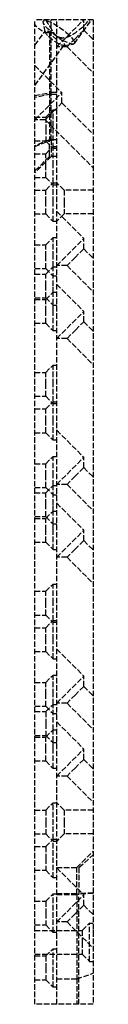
# Model space of a CAD drawing. Header units: millimetres. Extents: x -16 to 0, y -270 to 0.
import ezdxf

# ---------------------------------------------------------------- set-up
doc = ezdxf.new("R2010")
doc.units = ezdxf.units.MM
doc.header["$LTSCALE"] = 10
doc.linetypes.add('ALLCAD_Strich', pattern=[0.2, 0.15, -0.05])
doc.layers.add('BESCH_KONT_sich_schn_seit_2d', color=160, linetype='Continuous')

msp = doc.modelspace()

# ---------------------------------------------------------------- linework, layer by layer
at = {"layer": 'BESCH_KONT_sich_schn_seit_2d', "linetype": 'ALLCAD_Strich', "extrusion": (0, 1, -2e-16)}
for p, q in [((-16.00000000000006, -270), (-16.00000000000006, 0)), ((-10.00000000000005, 0), (-16.00000000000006, 0)), ((-13.64366087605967, -0.371443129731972), (-13.37240313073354, 0)), ((-11.50000000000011, -20.40317049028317), (-11.50000000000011, 0)), ((-10.00000000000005, -270), (-10.00000000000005, 0)), ((-9.999999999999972, -270.0000000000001), (-9.999999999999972, 0)), ((2.84e-14, 0), (-9.999999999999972, 0)), ((-5.164081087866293, -6.563916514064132), (-0.3705796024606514, 0)), ((-2.575378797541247, -2.828427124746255), (-2.575378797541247, 0)), ((2.84e-14, 0), (2.84e-14, -270.0000000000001)), ((-16, -1.424621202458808), (-15.49999999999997, -1.924621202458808)), ((-13.20612622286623, -3.323520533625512), (-13.69288249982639, -0.6972991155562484)), ((-10.00000000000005, -7.424621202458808), (-2.575378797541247, -5.68e-14)), ((-0.0049999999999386, -0.0017829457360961), (-0.0049999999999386, -0.0044961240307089)), ((-0.0049999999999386, -0.0017829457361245), (5.68e-14, -0.0017829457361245)), ((-0.0049999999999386, -0.0019379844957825), (5.68e-14, -0.0019379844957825)), ((-0.0049999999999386, -0.0033333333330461), (5.68e-14, -0.0033333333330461)), ((5.68e-14, -0.0034883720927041), (-0.0049999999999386, -0.0034883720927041)), ((-0.0049999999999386, -0.00410852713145), (5.68e-14, -0.00410852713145)), ((-0.0049999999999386, -0.004418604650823), (5.68e-14, -0.004418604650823)), ((-0.0049999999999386, -0.0071317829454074), (-0.0049999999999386, -0.004496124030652)), ((-0.0049999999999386, -0.0044961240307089), (5.68e-14, -0.0044961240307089)), ((-0.0049999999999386, -0.004728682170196), (5.68e-14, -0.004728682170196)), ((-0.0049999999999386, -0.0048837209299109), (5.68e-14, -0.0048837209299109)), ((-0.0049999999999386, -0.0056589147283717), (5.68e-14, -0.0056589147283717)), ((-0.0049999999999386, -0.0070542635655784), (5.68e-14, -0.0070542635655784)), ((-0.0049999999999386, -0.0071317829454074), (-0.0049999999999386, -0.0098449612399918)), ((-0.0049999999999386, -0.0071317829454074), (5.68e-14, -0.0071317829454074)), ((-0.0049999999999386, -0.008294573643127), (5.68e-14, -0.008294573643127)), ((-0.0049999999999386, -0.0096899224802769), (5.68e-14, -0.0096899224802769)), ((-0.0049999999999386, -0.0098449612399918), (5.68e-14, -0.0098449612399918)), ((-16, -6.989277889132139), (-13.17565569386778, -3.121800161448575)), ((-12, -3.533985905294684), (-12, -20.00000000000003)), ((-10, -5.533985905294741), (-12, -3.533985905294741)), ((-4.873475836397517, -5.126524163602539), (-7.171572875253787, -7.424621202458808)), ((-2.575378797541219, -2.828427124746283), (-4.873475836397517, -5.126524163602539)), ((-2.575378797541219, -2.828427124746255), (2.84e-14, -5.403805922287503)), ((-16, -18.01072211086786), (-7.92639201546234, -6.955236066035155)), ((-7.171572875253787, -7.424621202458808), (-9.999999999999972, -7.424621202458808)), ((-8.10926743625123, -7.045658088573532), (-5.459495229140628, -6.709982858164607)), ((-7.171572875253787, -7.424621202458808), (0, -14.59619407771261)), ((-16, -12.57537879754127), (-8.575378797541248, -20.00000000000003)), ((-16, -27.42462120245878), (-8.575378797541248, -20.00000000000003)), ((-16, -20.82842712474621), (-12, -20.00000000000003)), ((-11.50000000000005, -20.40317049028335), (-16.00000000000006, -21.37610492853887)), ((-12, -20.00000000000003), (-12, -32.97883010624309)), ((-10, -20.00000000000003), (-12, -20.00000000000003)), ((-11.50000000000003, -32.95155933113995), (-11.50000000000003, -20.40317049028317)), ((-11.50000000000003, -20.40317049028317), (-10.00000000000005, -20.40317049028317)), ((-8.575378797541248, -22.82842712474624), (-8.575378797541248, -20.00000000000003)), ((-10.87347583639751, -25.12652416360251), (-8.575378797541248, -22.82842712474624)), ((-8.575378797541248, -22.82842712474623), (2.84e-14, -31.40380592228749)), ((-16.00000000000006, -26.75), (-13.00000000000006, -26.75)), ((-13.17157287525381, -27.42462120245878), (-10.87347583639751, -25.12652416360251)), ((-13.00000000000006, -26.75), (-11.00000000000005, -24.75)), ((-13.00000000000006, -26.75000000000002), (-13.00000000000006, -30)), ((-11.00000000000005, -24.75), (-10.00000000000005, -24.75)), ((-11.00000000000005, -35.25), (-11.00000000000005, -24.75)), ((-13.17157287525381, -27.42462120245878), (-16, -27.42462120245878)), ((-13.17157287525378, -27.42462120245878), (0, -40.59619407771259)), ((-13.00000000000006, -30), (-13.00000000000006, -33.25)), ((-16.00000000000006, -34.81052926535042), (-11.50000000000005, -32.95155933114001)), ((-12, -32.97883010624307), (-16, -34.56753949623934)), ((-16.00000000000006, -33.25), (-13.00000000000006, -33.25)), ((-13.00000000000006, -33.25), (-11.00000000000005, -35.25)), ((-13.00000000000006, -36.75000000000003), (-11.00000000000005, -34.75000000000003)), ((-12, -37.50000000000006), (-12, -32.97883010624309)), ((-10, -32.97883010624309), (-12, -32.97883010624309)), ((-11.49999999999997, -32.95155933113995), (-11.49999999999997, -37.5)), ((-10.00000000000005, -32.95155933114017), (-11.50000000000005, -32.95155933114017)), ((-11.00000000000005, -34.75000000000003), (-10.00000000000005, -34.75000000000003)), ((-16.00000000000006, -36.75000000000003), (-13.00000000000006, -36.75000000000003)), ((-11.50000000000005, -37.49999999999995), (-16.00000000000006, -41.99999999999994)), ((-12, -37.50000000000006), (-16, -41.50000000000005)), ((-13.00000000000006, -40.00000000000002), (-13.00000000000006, -36.75000000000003)), ((-10, -37.50000000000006), (-12, -37.50000000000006)), ((-10.00000000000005, -37.5), (-11.49999999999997, -37.5)), ((-11.00000000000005, -35.25), (-10.00000000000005, -35.25)), ((-11.00000000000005, -40.00000000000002), (-11.00000000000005, -35.25)), ((-13.00000000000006, -43.25000000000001), (-13.00000000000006, -40.00000000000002)), ((-11.00000000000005, -44.75000000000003), (-11.00000000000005, -40.00000000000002)), ((-16.00000000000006, -43.25000000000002), (-13.00000000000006, -43.25000000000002)), ((-13.00000000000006, -43.25000000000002), (-11.00000000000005, -45.25000000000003)), ((-13.00000000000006, -46.75000000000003), (-11.00000000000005, -44.75000000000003)), ((-11.00000000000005, -44.75000000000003), (-10.00000000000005, -44.75000000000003)), ((-11.00000000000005, -50.00000000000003), (-11.00000000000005, -44.75000000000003)), ((-11.00000000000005, -45.25000000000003), (-10.00000000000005, -45.25000000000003)), ((-7.999999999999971, -46.75000000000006), (-10, -44.75000000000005)), ((-16.00000000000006, -46.75000000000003), (-13.00000000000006, -46.75000000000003)), ((-13.00000000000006, -50.00000000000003), (-13.00000000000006, -46.75000000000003)), ((0, -46.75000000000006), (-7.999999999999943, -46.75000000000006)), ((-7.999999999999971, -46.75000000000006), (-7.999999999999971, -50.00000000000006)), ((-13.00000000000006, -53.25000000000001), (-13.00000000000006, -50.00000000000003)), ((-11.00000000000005, -55.25000000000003), (-11.00000000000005, -50.00000000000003)), ((-7.999999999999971, -50.00000000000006), (-7.999999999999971, -53.25000000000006)), ((-16.00000000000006, -53.25000000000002), (-13.00000000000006, -53.25000000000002)), ((-13.00000000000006, -53.25000000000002), (-11.00000000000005, -55.25000000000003)), ((-9.999999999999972, -52.57537879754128), (-2.575378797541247, -60.00000000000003)), ((-7.999999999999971, -53.25000000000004), (-10, -55.25000000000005)), ((0, -53.25000000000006), (-7.999999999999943, -53.25000000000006)), ((-11.00000000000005, -55.25000000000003), (-10.00000000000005, -55.25000000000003)), ((-16.00000000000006, -61.75000000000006), (-13.00000000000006, -61.75000000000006)), ((-13.00000000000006, -61.75000000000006), (-11.00000000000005, -59.75000000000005)), ((-13.00000000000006, -65.00000000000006), (-13.00000000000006, -61.75000000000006)), ((-11.00000000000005, -59.75000000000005), (-10.00000000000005, -59.75000000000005)), ((-11.00000000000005, -65.00000000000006), (-11.00000000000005, -59.75000000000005)), ((-10, -67.42462120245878), (-2.575378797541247, -60.00000000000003)), ((-2.575378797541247, -62.8284271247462), (-2.575378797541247, -60.00000000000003)), ((-2.575378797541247, -62.82842712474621), (-4.873475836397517, -65.12652416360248)), ((-2.575378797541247, -62.82842712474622), (2.84e-14, -65.40380592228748)), ((-13.00000000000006, -68.25000000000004), (-13.00000000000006, -65.00000000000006)), ((-11.00000000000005, -67.75), (-11.00000000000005, -65.00000000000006)), ((-7.171572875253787, -67.42462120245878), (-10, -67.42462120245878)), ((-4.873475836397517, -65.12652416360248), (-7.171572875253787, -67.42462120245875)), ((-7.171572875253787, -67.42462120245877), (2.84e-14, -74.5961940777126)), ((-16.00000000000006, -68.25000000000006), (-13.00000000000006, -68.25000000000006)), ((-16.00000000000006, -69.75), (-13.00000000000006, -69.75)), ((-13.00000000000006, -69.75), (-11.00000000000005, -67.75)), ((-13.00000000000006, -68.25000000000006), (-11.00000000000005, -70.25000000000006)), ((-13.00000000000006, -73), (-13.00000000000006, -69.75)), ((-11.00000000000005, -67.75), (-10.00000000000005, -67.75)), ((-11.00000000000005, -73), (-11.00000000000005, -67.75)), ((-11.00000000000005, -70.25000000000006), (-10.00000000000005, -70.25000000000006)), ((-10, -72.5753787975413), (-2.575378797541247, -80.00000000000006)), ((-13.00000000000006, -76.24999999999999), (-13.00000000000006, -73)), ((-13.00000000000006, -76.75000000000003), (-11.00000000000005, -74.75000000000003)), ((-11.00000000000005, -74.75000000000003), (-11.00000000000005, -73)), ((-11.00000000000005, -74.75000000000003), (-10.00000000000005, -74.75000000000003)), ((-11.00000000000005, -80.00000000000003), (-11.00000000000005, -74.75000000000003)), ((-16.00000000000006, -76.25), (-13.00000000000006, -76.25)), ((-16.00000000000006, -76.75000000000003), (-13.00000000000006, -76.75000000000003)), ((-13.00000000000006, -76.25), (-11.00000000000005, -78.25)), ((-13.00000000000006, -80.00000000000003), (-13.00000000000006, -76.75000000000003)), ((-11.00000000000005, -78.25), (-10.00000000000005, -78.25)), ((-13.00000000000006, -83.25000000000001), (-13.00000000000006, -80.00000000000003)), ((-11.00000000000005, -85.25000000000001), (-11.00000000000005, -80.00000000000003)), ((-10, -87.42462120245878), (-2.575378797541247, -80.00000000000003)), ((-2.575378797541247, -82.8284271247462), (-2.575378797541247, -80.00000000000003)), ((-16.00000000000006, -83.25000000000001), (-13.00000000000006, -83.25000000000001)), ((-13.00000000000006, -83.25000000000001), (-11.00000000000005, -85.25000000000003)), ((-4.873475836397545, -85.12652416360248), (-2.575378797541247, -82.82842712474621)), ((-2.575378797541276, -82.82842712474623), (0, -85.4038059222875)), ((-11.00000000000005, -85.25000000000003), (-10.00000000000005, -85.25000000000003)), ((-7.171572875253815, -87.42462120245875), (-4.873475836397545, -85.12652416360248)), ((-7.171572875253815, -87.42462120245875), (-10, -87.42462120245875)), ((-7.171572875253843, -87.42462120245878), (0, -94.59619407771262)), ((-16.00000000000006, -96.75), (-13.00000000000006, -96.75)), ((-13.00000000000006, -96.75), (-11.00000000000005, -94.74999999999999)), ((-13.00000000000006, -100), (-13.00000000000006, -96.75)), ((-11.00000000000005, -94.74999999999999), (-10.00000000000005, -94.74999999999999)), ((-11.00000000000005, -100), (-11.00000000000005, -94.74999999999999)), ((-13.00000000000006, -103.25), (-13.00000000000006, -100)), ((-11.00000000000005, -104.75), (-11.00000000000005, -100)), ((-16.00000000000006, -103.25), (-13.00000000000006, -103.25)), ((-13.00000000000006, -103.25), (-11.00000000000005, -105.25)), ((-13.00000000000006, -106.75), (-11.00000000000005, -104.75)), ((-11.00000000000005, -104.75), (-10.00000000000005, -104.75)), ((-11.00000000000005, -110), (-11.00000000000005, -104.75)), ((-11.00000000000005, -105.25), (-10.00000000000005, -105.25)), ((-16.00000000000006, -106.75), (-13.00000000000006, -106.75)), ((-13.00000000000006, -110), (-13.00000000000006, -106.75)), ((-13.00000000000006, -113.25), (-13.00000000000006, -110)), ((-11.00000000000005, -115.25), (-11.00000000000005, -110)), ((-16.00000000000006, -113.25), (-13.00000000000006, -113.25)), ((-13.00000000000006, -113.25), (-11.00000000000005, -115.25)), ((-10, -112.5753787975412), (-2.575378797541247, -120)), ((-11.00000000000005, -115.25), (-10.00000000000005, -115.25)), ((-13.00000000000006, -121.75), (-11.00000000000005, -119.75)), ((-11.00000000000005, -119.75), (-10.00000000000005, -119.75)), ((-11.00000000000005, -125), (-11.00000000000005, -119.75)), ((-10, -127.4246212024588), (-2.575378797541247, -120)), ((-2.575378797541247, -122.8284271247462), (-2.575378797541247, -120)), ((-16.00000000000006, -121.75), (-13.00000000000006, -121.75)), ((-13.00000000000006, -125), (-13.00000000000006, -121.75)), ((-2.575378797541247, -122.8284271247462), (-4.873475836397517, -125.1265241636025)), ((-2.575378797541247, -122.8284271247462), (2.84e-14, -125.4038059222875)), ((-13.00000000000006, -128.25), (-13.00000000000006, -125)), ((-11.00000000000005, -127.75), (-11.00000000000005, -125)), ((-4.873475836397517, -125.1265241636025), (-7.171572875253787, -127.4246212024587)), ((-16.00000000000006, -128.25), (-13.00000000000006, -128.25)), ((-13.00000000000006, -129.75), (-11.00000000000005, -127.75)), ((-13.00000000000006, -128.25), (-11.00000000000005, -130.25)), ((-11.00000000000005, -127.75), (-10.00000000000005, -127.75)), ((-11.00000000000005, -133), (-11.00000000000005, -127.75)), ((-7.171572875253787, -127.4246212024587), (-10, -127.4246212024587)), ((-7.171572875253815, -127.4246212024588), (2.84e-14, -134.5961940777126)), ((-16.00000000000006, -129.75), (-13.00000000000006, -129.75)), ((-13.00000000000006, -133), (-13.00000000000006, -129.75)), ((-11.00000000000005, -130.25), (-10.00000000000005, -130.25)), ((-13.00000000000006, -136.25), (-13.00000000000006, -133)), ((-13.00000000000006, -136.75), (-11.00000000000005, -134.75)), ((-11.00000000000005, -134.75), (-11.00000000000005, -133)), ((-11.00000000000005, -134.75), (-10.00000000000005, -134.75)), ((-11.00000000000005, -140), (-11.00000000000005, -134.75)), ((-10, -132.5753787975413), (-2.575378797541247, -140)), ((-16.00000000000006, -136.25), (-13.00000000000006, -136.25)), ((-16.00000000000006, -136.75), (-13.00000000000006, -136.75)), ((-13.00000000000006, -136.25), (-11.00000000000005, -138.25)), ((-13.00000000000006, -140), (-13.00000000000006, -136.75)), ((-13.00000000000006, -143.25), (-13.00000000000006, -140)), ((-11.00000000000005, -138.25), (-10.00000000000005, -138.25)), ((-11.00000000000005, -145.25), (-11.00000000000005, -140)), ((-10, -147.4246212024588), (-2.575378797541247, -140)), ((-2.575378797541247, -142.8284271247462), (-2.575378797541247, -140)), ((-2.575378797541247, -142.8284271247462), (-4.873475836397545, -145.1265241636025)), ((-2.575378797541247, -142.8284271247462), (0, -145.4038059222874)), ((-16.00000000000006, -143.25), (-13.00000000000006, -143.25)), ((-13.00000000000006, -143.25), (-11.00000000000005, -145.25)), ((-11.00000000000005, -145.25), (-10.00000000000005, -145.25)), ((-4.873475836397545, -145.1265241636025), (-7.171572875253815, -147.4246212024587)), ((-7.171572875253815, -147.4246212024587), (-10, -147.4246212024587)), ((-7.171572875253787, -147.4246212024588), (2.84e-14, -154.5961940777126)), ((-13.00000000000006, -156.75), (-11.00000000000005, -154.75)), ((-11.00000000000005, -154.75), (-10.00000000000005, -154.75)), ((-11.00000000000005, -160), (-11.00000000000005, -154.75)), ((-16.00000000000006, -156.75), (-13.00000000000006, -156.75)), ((-13.00000000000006, -160), (-13.00000000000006, -156.75)), ((-13.00000000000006, -163.25), (-13.00000000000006, -160)), ((-11.00000000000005, -164.75), (-11.00000000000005, -160)), ((-16.00000000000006, -163.25), (-13.00000000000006, -163.25)), ((-13.00000000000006, -163.25), (-11.00000000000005, -165.25)), ((-16.00000000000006, -166.75), (-13.00000000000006, -166.75)), ((-13.00000000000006, -166.75), (-11.00000000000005, -164.75)), ((-13.00000000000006, -170), (-13.00000000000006, -166.75)), ((-11.00000000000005, -164.75), (-10.00000000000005, -164.75)), ((-11.00000000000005, -170), (-11.00000000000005, -164.75)), ((-11.00000000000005, -165.25), (-10.00000000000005, -165.25)), ((-13.00000000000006, -173.25), (-13.00000000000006, -170)), ((-11.00000000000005, -175.25), (-11.00000000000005, -170)), ((-10, -172.5753787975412), (-2.575378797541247, -180)), ((-16.00000000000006, -173.25), (-13.00000000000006, -173.25)), ((-13.00000000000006, -173.25), (-11.00000000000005, -175.25)), ((-11.00000000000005, -175.25), (-10.00000000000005, -175.25)), ((-13.00000000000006, -181.75), (-11.00000000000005, -179.75)), ((-11.00000000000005, -179.75), (-10.00000000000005, -179.75)), ((-11.00000000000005, -185), (-11.00000000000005, -179.75)), ((-10, -187.4246212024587), (-2.575378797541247, -180)), ((-2.575378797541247, -182.8284271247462), (-2.575378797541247, -180)), ((-16.00000000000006, -181.75), (-13.00000000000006, -181.75)), ((-13.00000000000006, -185), (-13.00000000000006, -181.75)), ((-2.575378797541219, -182.8284271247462), (-4.873475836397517, -185.1265241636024)), ((-2.575378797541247, -182.8284271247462), (0, -185.4038059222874)), ((-13.00000000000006, -188.25), (-13.00000000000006, -185)), ((-11.00000000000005, -187.75), (-11.00000000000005, -185)), ((-4.873475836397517, -185.1265241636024), (-7.171572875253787, -187.4246212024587)), ((-16.00000000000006, -188.25), (-13.00000000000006, -188.25)), ((-13.00000000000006, -189.75), (-11.00000000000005, -187.75)), ((-13.00000000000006, -188.25), (-11.00000000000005, -190.25)), ((-11.00000000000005, -187.75), (-10.00000000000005, -187.75)), ((-11.00000000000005, -194.75), (-11.00000000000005, -187.75)), ((-7.171572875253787, -187.4246212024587), (-10, -187.4246212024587)), ((-7.171572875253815, -187.4246212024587), (0, -194.5961940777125)), ((-16.00000000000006, -189.75), (-13.00000000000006, -189.75)), ((-13.00000000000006, -189.75), (-13.00000000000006, -193)), ((-11.00000000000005, -190.25), (-10.00000000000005, -190.25)), ((-13.00000000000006, -193), (-13.00000000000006, -196.25)), ((-10, -192.5753787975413), (-2.575378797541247, -200)), ((-16.00000000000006, -196.25), (-13.00000000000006, -196.25)), ((-16.00000000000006, -196.75), (-13.00000000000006, -196.75)), ((-13.00000000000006, -196.75), (-11.00000000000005, -194.75)), ((-13.00000000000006, -196.25), (-11.00000000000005, -198.25)), ((-13.00000000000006, -200), (-13.00000000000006, -196.75)), ((-11.00000000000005, -194.75), (-10.00000000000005, -194.75)), ((-11.00000000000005, -200), (-11.00000000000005, -194.75)), ((-11.00000000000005, -198.25), (-10.00000000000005, -198.25)), ((-13.00000000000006, -203.25), (-13.00000000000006, -200)), ((-11.00000000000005, -205.25), (-11.00000000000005, -200)), ((-10, -207.4246212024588), (-2.575378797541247, -200)), ((-2.575378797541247, -202.8284271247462), (-2.575378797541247, -200)), ((-16.00000000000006, -203.25), (-13.00000000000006, -203.25)), ((-13.00000000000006, -203.25), (-11.00000000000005, -205.25)), ((-4.873475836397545, -205.1265241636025), (-7.171572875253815, -207.4246212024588)), ((-2.575378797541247, -202.8284271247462), (-4.873475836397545, -205.1265241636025)), ((-2.575378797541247, -202.8284271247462), (0, -205.4038059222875)), ((-11.00000000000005, -205.25), (-10.00000000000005, -205.25)), ((-7.171572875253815, -207.4246212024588), (-10, -207.4246212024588)), ((-7.171572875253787, -207.4246212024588), (2.84e-14, -214.5961940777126)), ((-13.00000000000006, -216.75), (-11.00000000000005, -214.75)), ((-11.00000000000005, -214.75), (-10.00000000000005, -214.75)), ((-11.00000000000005, -224.75), (-11.00000000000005, -214.75)), ((-7.999999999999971, -216.75), (-10, -214.75)), ((-16.00000000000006, -216.75), (-13.00000000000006, -216.75)), ((-13.00000000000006, -216.75), (-13.00000000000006, -220)), ((0, -216.75), (-7.999999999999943, -216.75)), ((-7.999999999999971, -216.75), (-7.999999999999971, -220.0000000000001)), ((-13.00000000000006, -220), (-13.00000000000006, -223.25)), ((-7.999999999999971, -220), (-7.999999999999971, -223.2500000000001)), ((-16.00000000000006, -223.25), (-13.00000000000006, -223.25)), ((-13.00000000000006, -223.25), (-11.00000000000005, -225.25)), ((-7.999999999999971, -223.2500000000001), (-10, -225.2500000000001)), ((0, -223.2500000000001), (-7.999999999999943, -223.2500000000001)), ((-16.00000000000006, -226.75), (-13.00000000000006, -226.75)), ((-13.00000000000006, -226.75), (-11.00000000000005, -224.75)), ((-13.00000000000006, -226.75), (-13.00000000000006, -230)), ((-11.00000000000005, -224.75), (-10.00000000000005, -224.75)), ((-11.00000000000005, -235.25), (-11.00000000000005, -224.75)), ((-11.00000000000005, -225.25), (-10.00000000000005, -225.25)), ((-4.500000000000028, -232.5000000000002), (0, -228.0000000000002)), ((-3.887143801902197, -232.5), (-5.68e-14, -229)), ((-13.00000000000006, -230), (-13.00000000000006, -233.25)), ((-16.00000000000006, -233.25), (-13.00000000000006, -233.25)), ((-13.00000000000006, -233.25), (-11.00000000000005, -235.25)), ((-10.00000000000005, -232.5), (-3.887143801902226, -232.5)), ((-10, -232.5000000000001), (-4.50000000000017, -232.5000000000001)), ((-10, -232.5753787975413), (-2.575378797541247, -240)), ((-4.50000000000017, -239.8443963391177), (-4.50000000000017, -232.5000000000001)), ((-3.887143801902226, -232.5), (-3.887143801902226, -239.607480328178)), ((-11.00000000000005, -235.25), (-10.00000000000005, -235.25)), ((-13.00000000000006, -241.75), (-11.00000000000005, -239.75)), ((-11.00000000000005, -239.75), (-10.00000000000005, -239.75)), ((-11.00000000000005, -250.25), (-11.00000000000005, -239.75)), ((-10.00000000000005, -239.6074803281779), (-3.887143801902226, -239.6074803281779)), ((-10, -239.8443963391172), (-4.5, -239.8443963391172)), ((-10, -247.4246212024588), (-2.575378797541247, -240)), ((0, -239.6088845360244), (-4.5, -239.8443963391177)), ((-4.500000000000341, -239.8443963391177), (-4.500000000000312, -263.0000000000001)), ((-5.68e-14, -239.4243044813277), (-3.887143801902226, -239.607480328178)), ((-3.887143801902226, -270), (-3.887143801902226, -239.607480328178)), ((-2.575378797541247, -242.8284271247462), (-2.575378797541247, -240)), ((-16.00000000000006, -241.75), (-13.00000000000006, -241.75)), ((-13.00000000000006, -241.75), (-13.00000000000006, -245)), ((-2.575378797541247, -242.8284271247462), (-4.873475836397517, -245.1265241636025)), ((-2.575378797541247, -242.8284271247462), (0, -245.4038059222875)), ((-13.00000000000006, -245), (-13.00000000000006, -248.25)), ((-4.873475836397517, -245.1265241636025), (-7.171572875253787, -247.4246212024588)), ((-16.00000000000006, -248.25), (-13.00000000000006, -248.25)), ((-13.00000000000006, -248.25), (-11.00000000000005, -250.25)), ((-7.171572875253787, -247.4246212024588), (-10, -247.4246212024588)), ((-7.171572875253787, -247.4246212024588), (2.84e-14, -254.5961940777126)), ((-3.000000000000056, -249.75), (-1.000000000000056, -247.75)), ((-1.000000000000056, -247.75), (-5.68e-14, -247.75)), ((-1.000000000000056, -258.25), (-1.000000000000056, -247.75)), ((-16.00000000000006, -249.75), (-3.000000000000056, -249.75)), ((-11.00000000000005, -250.25), (-10.00000000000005, -250.25)), ((-3.000000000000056, -249.75), (-3.000000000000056, -253)), ((-3.000000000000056, -253), (-3.000000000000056, -256.25)), ((-16.00000000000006, -256.25), (-3.000000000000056, -256.25)), ((-13.00000000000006, -256.75), (-11.00000000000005, -254.75)), ((-11.00000000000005, -254.75), (-10.00000000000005, -254.75)), ((-11.00000000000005, -265.25), (-11.00000000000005, -254.75)), ((-3.000000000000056, -256.25), (-1.000000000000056, -258.25)), ((-16.00000000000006, -256.75), (-13.00000000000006, -256.75)), ((-13.00000000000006, -256.75), (-13.00000000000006, -260)), ((-1.000000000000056, -258.25), (-5.68e-14, -258.25)), ((-13.00000000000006, -260), (-13.00000000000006, -263.25)), ((-4.500000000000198, -263.0000000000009), (0, -261.4759023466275)), ((-16.00000000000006, -263.25), (-13.00000000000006, -263.25)), ((-13.00000000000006, -263.25), (-11.00000000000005, -265.25)), ((-10, -263.0000000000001), (-4.500000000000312, -263.0000000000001)), ((-4.499999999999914, -263.0000000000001), (-4.499999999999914, -270)), ((-11.00000000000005, -265.25), (-10.00000000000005, -265.25)), ((-10.00000000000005, -270), (-16.00000000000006, -270)), ((2.84e-14, -270.0000000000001), (-9.999999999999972, -270.0000000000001))]:
    msp.add_line(p, q, dxfattribs=at)
at = {"layer": 'BESCH_KONT_sich_schn_seit_2d', "linetype": 'ALLCAD_Strich', "extrusion": (-2e-16, -2e-16, -0.9999999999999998)}
msp.add_ellipse((-15.49999999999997, 5.499999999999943), major_axis=(3.712310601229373, -8.962310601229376), ratio=0.4142135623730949, start_param=0.0556705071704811, end_param=0.8807808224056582, dxfattribs=at)
at = {"layer": 'BESCH_KONT_sich_schn_seit_2d', "linetype": 'ALLCAD_Strich'}
for centre, major_axis, ratio, start_param, end_param in [((-9.403870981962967, -3.467679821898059), (4.239789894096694, -3.096236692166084), 0.2326517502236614, -11.30398727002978, -5.0208019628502), ((-10.55102385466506, -5.038518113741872), (2.624631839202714, -1.916717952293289), 0.2326517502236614, -5.020801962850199, 1.262383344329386), ((3.057765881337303, -253.0577658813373), (-2.014381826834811, 5.271026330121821), 0.4451832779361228, 0.7112054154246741, 1.011645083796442)]:
    msp.add_ellipse(centre, major_axis=major_axis, ratio=ratio, start_param=start_param, end_param=end_param, dxfattribs=at)
for points, knots in [([(-13.09043125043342, 0), (-13.01507384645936, -0.1195009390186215), (-12.90793306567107, -0.2894036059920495), (-12.77113148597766, -0.5063420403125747), (-12.61684973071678, -0.7510003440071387), (-12.42774864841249, -1.050874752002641), (-12.21070791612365, -1.395055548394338), (-12.00887831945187, -1.715114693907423), (-11.78604380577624, -2.068483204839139), (-11.54928595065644, -2.443931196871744), (-11.33614422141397, -2.781928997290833), (-11.11368320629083, -3.134705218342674), (-10.88705716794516, -3.494086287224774)], [0, 0, 0, 0, 0.136064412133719, 0.136064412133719, 0.136064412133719, 0.2895148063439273, 0.2895148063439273, 0.2895148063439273, 0.4322107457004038, 0.4322107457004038, 0.4322107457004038, 0.5606730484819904, 0.5606730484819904, 0.5606730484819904, 0.5606730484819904]), ([(-10.88705716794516, -3.494086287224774), (-10.759622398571, -3.72574330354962), (-10.43634648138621, -4.168734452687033), (-9.497225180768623, -4.846674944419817), (-8.148049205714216, -5.043905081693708), (-6.758632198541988, -4.664623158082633), (-4.513665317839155, -3.482579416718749), (-2.530780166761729, -1.710448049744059), (-0.9218971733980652, 0)], [-0.099254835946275, -0.099254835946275, -0.099254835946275, -0.099254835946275, -0.0323807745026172, 0.0344932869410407, 0.1682414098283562, 0.3019895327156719, 0.4357376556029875, 0.8369820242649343, 0.8369820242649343, 0.8369820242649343, 0.8369820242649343])]:
    msp.add_open_spline(points, degree=3, knots=knots, dxfattribs=at)

doc.saveas('drawing.dxf')
